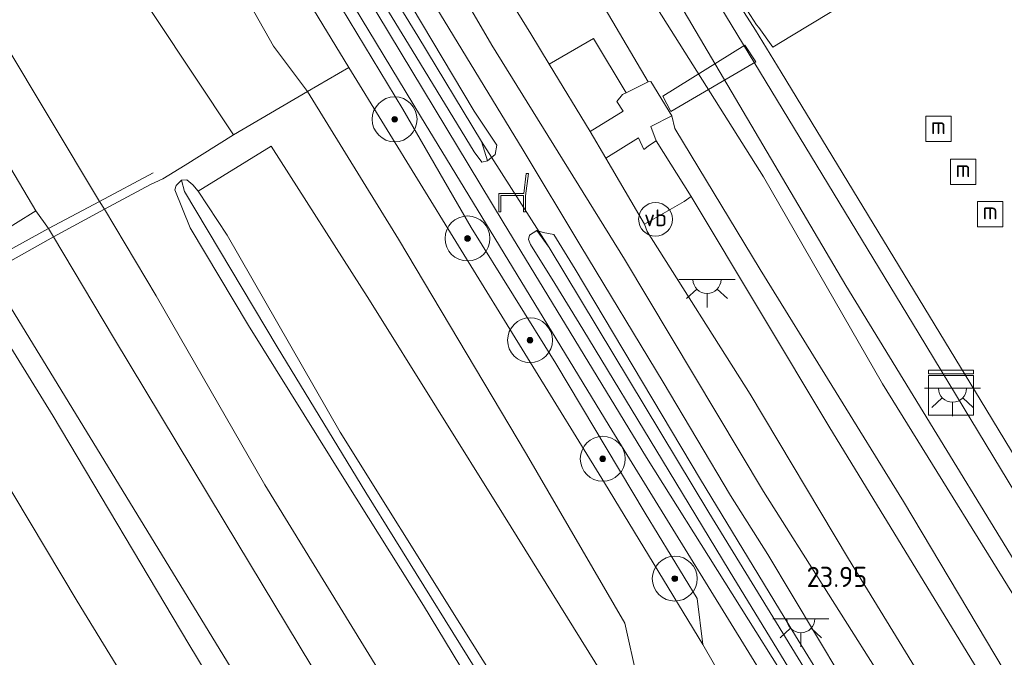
# Model space of a CAD drawing. Header units: metres. Extents: x 185049 to 189876, y 349292 to 352302.
# Tile 254 of 256: x 188859 to 188947, y 351797 to 351854. Entities that reach past the tile are written whole.
import ezdxf
from ezdxf.enums import TextEntityAlignment as Align

# ---------------------------------------------------------------- set-up
doc = ezdxf.new("R2010")
doc.units = ezdxf.units.M
for name, color, linetype, lineweight in [('B-WE-GR-BOOM-S', 90, 'Continuous', 25), ('B-WE-GR-GRAS-GV', 60, 'Continuous', 13), ('B-WE-GR-HAAG-G', 90, 'GR-HAAG1', 13), ('B-WE-GR-PERK-GV', 90, 'Continuous', 13), ('B-WE-GR-STRUIK-GV', 90, 'Continuous', 13), ('B-WE-GW-OPHOGING_KRUIN-G', 90, 'Continuous', 18), ('B-WE-GW-TALUD_KRUIN-G', 90, 'Continuous', 18), ('B-WE-GW-TALUD_TEEN-G', 90, 'Continuous', 18), ('B-WE-IE-MEUBILAIR_WATERWEGMEUBILAIR-S', 150, 'Continuous', 25), ('B-WE-IE-MEUBILAIR_WEGMEUBILAIR-S', 7, 'Continuous', 25), ('B-WE-IE-TERREINAFSCHEIDING_KUNSTMATIG_HEKWERK-G', 20, 'IE-TERREINAFSCHEIDING-KUNSTMATIG', 18), ('B-WE-KL-DATA-S', 90, 'Continuous', 25), ('B-WE-KL-ET_LS_OV_LICHTPUNT-S', 190, 'Continuous', 25), ('B-WE-KW-KUNSTWERK_BRUG-GV', 170, 'Continuous', 18), ('B-WE-KW-KUNSTWERK_DUIKER-G', 170, 'Continuous', 18), ('B-WE-KW-KUNSTWERK_STEIGER-GV', 170, 'Continuous', 18), ('B-WE-OB-BEKLEDING_STEEN-GV', 30, 'Continuous', 18), ('B-WE-OB-BEKLEDING_STORTSTEEN-GV', 30, 'Continuous', 18), ('B-WE-OB-OEVERVOORZIENING-G', 7, 'Continuous', 18), ('B-WE-OG-TERREIN_GROEN-GV', 7, 'Continuous', 18), ('B-WE-OG-TERREIN_RECREATIE-GV', 7, 'Continuous', 18), ('B-WE-OG-WATER_GREPPEL-G', 160, 'Continuous', 18), ('B-WE-OG-WATER_HAVEN-GV', 170, 'Continuous', 18), ('B-WE-OG-WATER_SLOOT-G', 120, 'Continuous', 18), ('B-WE-VH-VERHARDING_ASFALT-GV', 252, 'Continuous', 18), ('B-WE-VH-VERHARDING_HALFVERHARDING-GV', 252, 'Continuous', 18), ('B-WE-VH-VERHARDING_STRAATBAKSTEEN-GV', 252, 'Continuous', 18), ('X-XX-AL-HOOGTELABEL-S', 7, 'Continuous', 25)]:
    doc.layers.add(name, color=color, linetype=linetype, lineweight=lineweight)
doc.styles.add('NLCS-ISO', font='NLCS-ISO.ttf')
doc.styles.add('NLCS-ISO-ANNOTATIVE-T18', font='NLCS-ISO.ttf', dxfattribs={"height": 1.8})
doc.linetypes.add('GR-HAAG1', pattern='A,6,[176,NLCS.SHX,S=0.125,R=0,X=0,Y=0],-2', length=8)
doc.linetypes.add('IE-TERREINAFSCHEIDING-KUNSTMATIG', pattern='A,4,[82,NLCS.SHX,S=0.75,R=90,X=0,Y=0],4,-2', length=10)

# ---------------------------------------------------------------- blocks, each defined once
blk = doc.blocks.new('SAL-HOOGTELABEL-SO')
at = {"color": 0, "linetype": 'ByBlock', "lineweight": -2, "style": 'NLCS-ISO-ANNOTATIVE-T18'}
blk.add_attdef('HOOGTE', text='', height=1.8, dxfattribs=at).set_placement((2.788, 0), align=Align.RIGHT)
blk = doc.blocks.new('SIE-WEG_ZITBANK-SO')
at = {"color": 0, "linetype": 'ByBlock', "lineweight": 18}
blk.add_lwpolyline([(-0.912, -1.631), (-0.912, -0.2), (1.088, -0.2), (1.088, -1.631), (1.288, -1.631), (1.288, -0.212), (1.536, 1.777), (1.335, 1.777), (1.113, 0), (-1.112, 0), (-1.112, -1.631)], close=True, dxfattribs=at)
blk = doc.blocks.new('SGR-BOOM_01-SO')
at = {"linetype": 'ByBlock', "lineweight": 18}
h = blk.add_hatch(color=0, dxfattribs=at)
h.dxf.hatch_style = 1
edge = h.paths.add_edge_path()
edge.add_arc((0, 0), 0.25, 0, 360)
at = {"color": 0, "linetype": 'ByBlock', "lineweight": 18}
for radius in [2, 0.25]:
    blk.add_circle((0, 0), radius, dxfattribs=at)
blk = doc.blocks.new('SIE-WATER_MEERPAAL-SO')
at = {"color": 0, "linetype": 'ByBlock', "lineweight": 18}
blk.add_lwpolyline([(-1.125, -1.125), (1.125, -1.125), (1.125, 1.125), (-1.125, 1.125)], close=True, dxfattribs=at)
at = {"color": 0, "linetype": 'ByBlock', "lineweight": 18, "style": 'NLCS-ISO'}
blk.add_text('m', height=1.5, dxfattribs=at).set_placement((0, 0.283), align=Align.MIDDLE_CENTER)
blk = doc.blocks.new('SKL-ET_OV_LICHTPUNT-SO')
at = {"color": 0, "linetype": 'ByBlock', "lineweight": 18}
for points in [[(-1.25, 0), (-2.5, 0)], [(1.25, 0), (2.5, 0)], [(-0.915, -0.851), (-1.831, -1.703)], [(0.915, -0.851), (1.831, -1.703)], [(0, -1.25), (0, -2.5)]]:
    blk.add_lwpolyline(points, dxfattribs=at)
blk.add_lwpolyline([(0, 0), (1.25, 0, -1), (-1.25, 0)], format="xyb", close=True, dxfattribs=at)
blk = doc.blocks.new('SIE-WEG_PAAL_VERKEERSBORD-SO')
at = {"color": 0, "linetype": 'ByBlock', "lineweight": 18}
blk.add_circle((0, 0), 1.5, dxfattribs=at)
at = {"color": 0, "linetype": 'ByBlock', "lineweight": 18, "style": 'NLCS-ISO'}
blk.add_text('vb', height=1.5, dxfattribs=at).set_placement((0, 0.132), align=Align.MIDDLE_CENTER)
blk = doc.blocks.new('SKL-DATA_KAST-SO')
at = {"color": 0, "linetype": 'ByBlock', "lineweight": 18}
for points in [[(-2, 2), (2, 2), (2, 1.68), (-2, 1.68)], [(-2, 1.52), (2, 1.52), (2, -2), (-2, -2)]]:
    blk.add_lwpolyline(points, close=True, dxfattribs=at)

msp = doc.modelspace()

# ---------------------------------------------------------------- linework, layer by layer
at = {"layer": 'B-WE-GR-GRAS-GV'}
for points in [[(188899.326, 351842.248, 24.154), (188899.984, 351841.305, 24.154), (188900.502, 351841.439, 24.154), (188901.184, 351841.993, 24.154), (188901.345, 351842.842, 24.133), (188899.316, 351845.854, 24.133), (188886.353, 351867.655, 24.133), (188871.169, 351892.887, 24.133), (188855.266, 351918.074, 24.133), (188846.335, 351932.987, 24.133), (188845.603, 351933.642, 24.133), (188844.999, 351932.978, 24.133), (188845.096, 351931.192, 24.133), (188850.536, 351922.551, 24.133), (188867.463, 351894.576, 24.133), (188883.352, 351868.4, 24.154), (188893.799, 351851.293, 24.154)], [(188901.184, 351841.993, 24.154), (188900.502, 351841.439, 24.154), (188899.968, 351843.148, 23.617), (188894.293, 351852.54, 23.617), (188879.064, 351877.361, 23.617), (188861.291, 351906.879, 23.617), (188846.317, 351931.084, 23.617), (188844.999, 351932.978, 24.133), (188845.603, 351933.642, 24.133), (188846.335, 351932.987, 24.133), (188855.266, 351918.074, 24.133), (188871.169, 351892.887, 24.133), (188886.353, 351867.655, 24.133), (188899.316, 351845.854, 24.133), (188901.345, 351842.842, 24.133)], [(188900.502, 351841.439, 24.154), (188899.984, 351841.305, 24.154), (188899.326, 351842.248, 24.154), (188893.799, 351851.293, 24.154), (188883.352, 351868.4, 24.154), (188867.463, 351894.576, 24.133), (188850.536, 351922.551, 24.133), (188845.096, 351931.192, 24.133), (188844.999, 351932.978, 24.133), (188846.317, 351931.084, 23.617), (188861.291, 351906.879, 23.617), (188879.064, 351877.361, 23.617), (188894.293, 351852.54, 23.617), (188899.968, 351843.148, 23.617)], [(188919.179, 351802.478, 24.302), (188919.694, 351798.38, 24.226), (188910.916, 351812.761, 23.968), (188897.689, 351834.261, 23.911), (188888.136, 351849.76, 23.866), (188878.463, 351865.666, 23.878), (188866.075, 351886.194, 23.863), (188851.489, 351910.088, 23.812), (188842.158, 351925.127, 23.941), (188839.49, 351929.783, 24.188), (188843.673, 351925.387, 24.317), (188850.64, 351914.644, 24.398), (188859.594, 351900.344, 24.383), (188868.698, 351885.156, 24.311), (188875.453, 351873.822, 24.38), (188882.211, 351862.949, 24.341), (188886.8, 351856.222, 24.329), (188892.969, 351846.046, 24.308), (188899.05, 351835.495, 24.35), (188906.597, 351823.403, 24.329), (188914.537, 351810.052, 24.284)], [(188861.839, 351834.659, 22.025), (188856.125, 351831.449, 22.426), (188854.813, 351833.592, 22.333), (188860.279, 351836.995, 22.025), (188861.408, 351835.406, 22.025)], [(188936.278, 351783.764, 24.133), (188935.579, 351783.629, 24.139), (188935.053, 351784.038, 24.184), (188932.434, 351787.988, 24.184), (188928.655, 351794.139, 24.193), (188922.013, 351804.945, 24.235), (188916.086, 351814.758, 24.247), (188908.982, 351826.44, 24.253), (188906.49, 351830.507, 24.208), (188904.324, 351833.975, 24.169), (188904.159, 351834.446, 24.169), (188904.247, 351834.816, 24.169), (188904.887, 351835.237, 24.163), (188905.984, 351833.726, 23.635), (188920.217, 351810.131, 23.623), (188933.621, 351788.254, 23.614), (188935.723, 351784.493, 23.614)], [(188935.053, 351784.038, 24.184), (188935.579, 351783.629, 24.139), (188936.278, 351783.764, 24.133), (188936.642, 351784.141, 24.133), (188936.671, 351784.988, 24.148), (188927.923, 351799.135, 24.118), (188919.463, 351813.069, 24.079), (188908.31, 351831.799, 24.079), (188906.395, 351834.865, 24.079), (188905.46, 351835.069, 24.133), (188904.887, 351835.237, 24.163), (188904.247, 351834.816, 24.169), (188904.159, 351834.446, 24.169), (188904.324, 351833.975, 24.169), (188906.49, 351830.507, 24.208), (188908.982, 351826.44, 24.253), (188916.086, 351814.758, 24.247), (188922.013, 351804.945, 24.235), (188928.655, 351794.139, 24.193), (188932.434, 351787.988, 24.184)], [(188936.642, 351784.141, 24.133), (188936.278, 351783.764, 24.133), (188935.723, 351784.493, 23.614), (188933.621, 351788.254, 23.614), (188920.217, 351810.131, 23.623), (188905.984, 351833.726, 23.635), (188904.887, 351835.237, 24.163), (188905.46, 351835.069, 24.133), (188906.395, 351834.865, 24.079), (188908.31, 351831.799, 24.079), (188919.463, 351813.069, 24.079), (188927.923, 351799.135, 24.118), (188936.671, 351784.988, 24.148)], [(188903.394, 351766.842, 22.156), (188897.551, 351763.815, 22.324), (188887.529, 351780.14, 22.384), (188856.125, 351831.449, 22.426), (188861.839, 351834.659, 22.025), (188867.18, 351825.697, 22.181), (188877.052, 351809.345, 22.124), (188885.972, 351794.528, 22.1), (188895.793, 351778.529, 22.142), (188902.238, 351768.304, 22.205)]]:
    msp.add_polyline3d(points, close=True, dxfattribs=at)
for points in [[(188844.87, 351926.934, 24.208), (188863.379, 351896.759, 24.274), (188876.807, 351874.695, 24.274), (188894.536, 351845.421, 24.247), (188911.334, 351817.827, 24.25), (188927.395, 351791.771, 24.247), (188933.435, 351781.936, 24.277), (188931.873, 351780.934, 24.404), (188929.573, 351784.732, 24.345), (188928.807, 351785.998, 24.326), (188927.647, 351785.371, 24.357), (188922.808, 351792.95, 24.343), (188919.694, 351798.38, 24.226), (188919.179, 351802.478, 24.302), (188914.537, 351810.052, 24.284), (188906.597, 351823.403, 24.329), (188899.05, 351835.495, 24.35), (188892.969, 351846.046, 24.308), (188886.8, 351856.222, 24.329), (188882.211, 351862.949, 24.341), (188875.453, 351873.822, 24.38), (188868.698, 351885.156, 24.311), (188859.594, 351900.344, 24.383), (188850.64, 351914.644, 24.398)], [(188895.908, 351855.136, 24.064), (188903.686, 351842.397, 24.088), (188908.802, 351833.846, 24.118), (188916.151, 351821.735, 24.106), (188922.144, 351811.624, 24.106), (188925.466, 351806.37, 24.103), (188931.984, 351795.53, 24.082), (188937.16, 351787.292, 24.073), (188939.27, 351783.256, 24.115), (188939.914, 351780.867, 24.139), (188939.804, 351778.514, 24.139), (188939.452, 351777.018, 24.139), (188939.286, 351776.618, 24.187), (188938.786, 351776.764, 24.205), (188937.114, 351779.017, 24.229), (188935.242, 351781.837, 24.244), (188928.625, 351792.831, 24.25), (188914.673, 351815.025, 24.295), (188901.903, 351835.986, 24.286), (188889.702, 351856.226, 24.25)], [(188913.838, 351795.356, 22.418), (188912.735, 351800.256, 22.418), (188903.971, 351815.328, 22.361), (188892.583, 351834.459, 22.457), (188884.477, 351847.6, 22.51), (188888.136, 351849.76, 23.866), (188897.689, 351834.261, 23.911), (188910.916, 351812.761, 23.968), (188919.694, 351798.38, 24.226), (188922.808, 351792.95, 24.343)], [(188891.773, 351794.514, 22.004), (188880.66, 351812.582, 22.013), (188870.98, 351829.418, 22.037), (188866.396, 351837.119, 22.025), (188870.497, 351839.323, 22.07), (188871.594, 351839.83, 22.078), (188873.573, 351841.06, 21.878), (188877.877, 351843.737, 22.179), (188884.477, 351847.6, 22.51), (188892.583, 351834.459, 22.457), (188903.971, 351815.328, 22.361), (188912.735, 351800.256, 22.418), (188913.838, 351795.356, 22.418)], [(188910.733, 351795.724, 22.061), (188901.924, 351809.909, 22.082), (188889.977, 351829.018, 22.061), (188881.235, 351842.746, 22.091), (188874.742, 351838.736, 22.049), (188874.242, 351839.286, 22.049), (188873.722, 351839.759, 22.049), (188873.232, 351839.712, 22.049), (188872.779, 351839.249, 22.049), (188872.656, 351838.861, 22.049), (188874.024, 351835.461, 22.049), (188879.2, 351826.766, 21.992), (188887.865, 351812.909, 21.878), (188894.789, 351801.845, 21.875), (188899.312, 351794.402, 21.857)], [(188899.312, 351794.402, 21.857), (188894.789, 351801.845, 21.875), (188887.865, 351812.909, 21.878), (188879.2, 351826.766, 21.992), (188874.024, 351835.461, 22.049), (188872.656, 351838.861, 22.049), (188872.779, 351839.249, 22.049), (188873.232, 351839.712, 22.049), (188873.525, 351838.713, 21.389), (188881.776, 351824.877, 21.374), (188889.666, 351811.91, 21.494), (188897.417, 351799.444, 21.491), (188904.095, 351788.694, 21.512)], [(188904.095, 351788.694, 21.512), (188897.417, 351799.444, 21.491), (188889.666, 351811.91, 21.494), (188881.776, 351824.877, 21.374), (188873.525, 351838.713, 21.389), (188873.232, 351839.712, 22.049), (188873.722, 351839.759, 22.049), (188874.242, 351839.286, 22.049), (188874.742, 351838.736, 22.049), (188877.303, 351834.824, 22.028), (188887.374, 351817.271, 22.04), (188898.048, 351800.247, 22.106), (188906.376, 351786.956, 22.136)]]:
    msp.add_polyline3d(points, dxfattribs=at)
at = {"layer": 'B-WE-GR-HAAG-G'}
msp.add_polyline3d([(188856.465, 351832.712, 22.034), (188861.408, 351835.406, 22.025), (188865.943, 351837.805, 22.016), (188870.731, 351840.375, 22.034)], dxfattribs=at)
at = {"layer": 'B-WE-GR-PERK-GV'}
for points in [[(188912.592, 351845.856, 23.923), (188909.639, 351844.06, 24.13), (188905.996, 351850.057, 24.121), (188909.933, 351852.338, 23.903), (188912.854, 351847.487, 23.92), (188912.538, 351847.329, 23.971), (188912.021, 351846.721, 23.923)], [(188913.94, 351843.474, 23.878), (188914.437, 351842.458, 23.839), (188914.924, 351842.834, 23.839), (188915.531, 351843.232, 23.776), (188918.647, 351838.249, 24.034), (188918.03, 351837.818, 23.965), (188914.499, 351835.809, 24.124), (188911.029, 351841.677, 24.136)]]:
    msp.add_polyline3d(points, close=True, dxfattribs=at)
at = {"layer": 'B-WE-GR-STRUIK-GV'}
msp.add_polyline3d([(188962.652, 351770.257, 23.692), (188960.909, 351769.427, 23.884), (188957.635, 351774.739, 23.965), (188956.672, 351776.301, 23.977), (188949.893, 351786.727, 23.968), (188930.991, 351817.651, 23.968), (188918.647, 351838.249, 24.034), (188915.531, 351843.232, 23.776), (188915.053, 351844.499, 23.668), (188916.932, 351845.446, 23.602), (188917.192, 351844.321, 23.602), (188924.786, 351831.753, 23.617), (188937.56, 351811.106, 23.728), (188952.25, 351786.428, 23.743), (188958.477, 351776.658, 23.731)], close=True, dxfattribs=at)
at = {"layer": 'B-WE-GW-OPHOGING_KRUIN-G'}
msp.add_polyline3d([(189009.929, 351709.739, 22.913), (188998.541, 351716.293, 23.006), (188990.25, 351722.762, 23.237), (188980.75, 351731.152, 23.417), (188974.644, 351738.449, 23.615), (188968.181, 351747.581, 23.762), (188958.292, 351759.805, 23.867), (188948.081, 351775.049, 24.122), (188936.67, 351793.697, 24.083), (188925.074, 351811.984, 24.062), (188912.712, 351832.668, 24.089), (188900.873, 351851.734, 24.092), (188887.755, 351874.26, 24.065), (188876.184, 351893.645, 24.068), (188866.909, 351909.184, 24.044), (188857, 351925.223, 24.098), (188849.932, 351936.388, 24.092)], dxfattribs=at)
at = {"layer": 'B-WE-GW-TALUD_KRUIN-G'}
for points in [[(188854.835, 351947.49, 23.579), (188867.573, 351925.958, 23.599), (188879.031, 351907.035, 23.602), (188891.954, 351885.927, 23.602), (188902.556, 351868.772, 23.602), (188910.989, 351854.985, 23.602), (188914.819, 351848.472, 23.602), (188915.042, 351848.491, 23.602), (188916.932, 351845.446, 23.602), (188917.192, 351844.321, 23.602), (188924.786, 351831.753, 23.617), (188937.56, 351811.106, 23.728), (188952.25, 351786.428, 23.743), (188958.477, 351776.658, 23.731), (188962.652, 351770.257, 23.692)], [(188919.694, 351798.38, 24.226), (188919.179, 351802.478, 24.302), (188914.537, 351810.052, 24.284), (188906.597, 351823.403, 24.329), (188899.05, 351835.495, 24.35), (188892.969, 351846.046, 24.308), (188886.8, 351856.222, 24.329), (188882.211, 351862.949, 24.341), (188875.453, 351873.822, 24.38), (188868.698, 351885.156, 24.311), (188859.594, 351900.344, 24.383), (188850.64, 351914.644, 24.398), (188843.673, 351925.387, 24.317), (188839.49, 351929.783, 24.188)]]:
    msp.add_polyline3d(points, dxfattribs=at)
at = {"layer": 'B-WE-GW-TALUD_TEEN-G'}
for points in [[(189002.019, 351725.489, 21.16), (188996.404, 351729.849, 21.151), (188991.148, 351734.827, 21.139), (188985.018, 351742.13, 21.136), (188982.193, 351745.752, 21.133), (188978.089, 351752.21, 21.115), (188973.74, 351759.15, 21.115), (188966.864, 351770.499, 21.145), (188958.467, 351784.578, 21.133), (188949.958, 351798.534, 21.133), (188935.688, 351821.586, 21.124), (188925.078, 351840.021, 21.124), (188910.566, 351863.034, 21.124), (188896.534, 351886.575, 21.076), (188880.674, 351912.936, 21.067), (188865.094, 351937.855, 21.058)], [(188874.779, 351863.43, 22.319), (188881.439, 351851.648, 22.361), (188884.477, 351847.6, 22.51), (188892.583, 351834.459, 22.457), (188903.971, 351815.328, 22.361), (188912.735, 351800.256, 22.418), (188913.838, 351795.356, 22.418), (188913.991, 351791.34, 22.328), (188912.792, 351789.405, 22.325), (188910.273, 351785.935, 22.226), (188909.105, 351783.284, 22.238), (188908.127, 351778.494, 22.226), (188907.583, 351775.381, 22.229), (188907.572, 351772.77, 22.199), (188908.036, 351770.955, 22.166), (188908.675, 351769.7, 22.156), (188910.295, 351767.106, 22.166), (188912.14, 351763.921, 22.187), (188913.158, 351762.906, 22.247), (188914.673, 351762.346, 22.43), (188916.536, 351762.391, 22.469), (188917.804, 351762.949, 22.544), (188920.467, 351763.745, 22.733), (188921.474, 351764.107, 22.94)]]:
    msp.add_polyline3d(points, dxfattribs=at)
at = {"layer": 'B-WE-IE-TERREINAFSCHEIDING_KUNSTMATIG_HEKWERK-G'}
for points in [[(188888.136, 351849.76, 23.866), (188884.477, 351847.6, 22.51), (188877.877, 351843.737, 22.179), (188873.573, 351841.06, 21.878), (188871.594, 351839.83, 22.078), (188870.497, 351839.323, 22.07), (188866.396, 351837.119, 22.025), (188861.839, 351834.659, 22.025), (188856.125, 351831.449, 22.426)], [(188919.694, 351798.38, 24.226), (188910.916, 351812.761, 23.968), (188897.689, 351834.261, 23.911), (188888.136, 351849.76, 23.866)], [(188854.813, 351833.592, 22.333), (188856.125, 351831.449, 22.426), (188887.529, 351780.14, 22.384), (188897.551, 351763.815, 22.324), (188903.394, 351766.842, 22.156)], [(188915.472, 351788.271, 24.466), (188919.097, 351790.478, 24.445), (188922.808, 351792.95, 24.343), (188919.694, 351798.38, 24.226)]]:
    msp.add_polyline3d(points, dxfattribs=at)
at = {"layer": 'B-WE-KW-KUNSTWERK_BRUG-GV'}
msp.add_polyline3d([(188924.391, 351850.265, 21.859), (188916.838, 351845.825, 23.611), (188916.131, 351847.208, 23.611), (188923.422, 351851.742, 21.805)], close=True, dxfattribs=at)
at = {"layer": 'B-WE-KW-KUNSTWERK_DUIKER-G'}
msp.add_polyline3d([(188899.968, 351843.148, 23.617), (188905.984, 351833.726, 23.635)], dxfattribs=at)
at = {"layer": 'B-WE-KW-KUNSTWERK_STEIGER-GV'}
for points in [[(189011.227, 351724.586, 21.838), (189001.614, 351731.74, 21.838), (188992.957, 351740.235, 21.838), (188985.399, 351749.845, 21.838), (188975.401, 351765.907, 21.838), (188958.053, 351794.469, 21.838), (188938.94, 351826.01, 21.838), (188920.199, 351856.925, 21.751), (188898.31, 351892.964, 21.751), (188879.526, 351924.073, 21.751), (188860.804, 351954.77, 21.751)], [(188863.016, 351954.292, 21.751), (188891.235, 351907.76, 21.751), (188906.64, 351882.277, 21.751), (188919.747, 351860.907, 21.751), (188923.372, 351854.651, 21.751), (188924.36, 351853.066, 21.736), (188926.647, 351849.334, 21.709), (188944.891, 351819.352, 21.799), (188954.022, 351804.283, 21.766), (188986.826, 351750.715, 21.784), (188993.951, 351741.679, 21.826), (189002.606, 351732.998, 21.82)], [(188972.357, 351879.599, 21.514), (188927.591, 351852.572, 21.463), (188925.925, 351851.565, 21.673), (188924.658, 351853.295, 21.673), (188924.473, 351853.551, 21.388), (188923.667, 351854.806, 21.388)]]:
    msp.add_polyline3d(points, dxfattribs=at)
at = {"layer": 'B-WE-OB-BEKLEDING_STEEN-GV'}
for points in [[(189004.878, 351718.784, 22.933), (188997.465, 351724.032, 23.104), (188992.861, 351728.002, 23.212), (188989.075, 351731.284, 23.29), (188984.197, 351736.283, 23.389), (188980.782, 351741.017, 23.521), (188976.519, 351747.629, 23.641), (188970.972, 351756.584, 23.692), (188966.745, 351763.53, 23.692), (188962.652, 351770.257, 23.692), (188958.477, 351776.658, 23.731), (188952.25, 351786.428, 23.743), (188937.56, 351811.106, 23.728), (188924.786, 351831.753, 23.617), (188917.192, 351844.321, 23.602), (188916.932, 351845.446, 23.602), (188915.042, 351848.491, 23.602), (188914.819, 351848.472, 23.602), (188910.989, 351854.985, 23.602), (188902.556, 351868.772, 23.602), (188891.954, 351885.927, 23.602), (188879.031, 351907.035, 23.602), (188867.573, 351925.958, 23.599), (188854.835, 351947.49, 23.579)], [(188865.094, 351937.855, 21.058), (188880.674, 351912.936, 21.067), (188896.534, 351886.575, 21.076), (188910.566, 351863.034, 21.124), (188925.078, 351840.021, 21.124), (188935.688, 351821.586, 21.124), (188949.958, 351798.534, 21.133), (188958.467, 351784.578, 21.133), (188966.864, 351770.499, 21.145), (188973.74, 351759.15, 21.115), (188978.089, 351752.21, 21.115), (188982.193, 351745.752, 21.133), (188985.018, 351742.13, 21.136), (188991.148, 351734.827, 21.139), (188996.404, 351729.849, 21.151), (189002.019, 351725.489, 21.16)]]:
    msp.add_polyline3d(points, dxfattribs=at)
at = {"layer": 'B-WE-OB-BEKLEDING_STORTSTEEN-GV'}
for points in [[(188863.508, 351945.353, 20.872), (188881.577, 351914.598, 20.872), (188898.723, 351886.676, 20.872), (188916.96, 351856.582, 20.872), (188932.419, 351830.333, 20.872), (188954.296, 351794.6, 20.872), (188972.637, 351764.019, 20.872), (188992.499, 351736.013, 20.872), (189000.087, 351729.034, 20.872), (189007.627, 351723.793, 20.872)], [(189002.019, 351725.489, 21.16), (188996.404, 351729.849, 21.151), (188991.148, 351734.827, 21.139), (188985.018, 351742.13, 21.136), (188982.193, 351745.752, 21.133), (188978.089, 351752.21, 21.115), (188973.74, 351759.15, 21.115), (188966.864, 351770.499, 21.145), (188958.467, 351784.578, 21.133), (188949.958, 351798.534, 21.133), (188935.688, 351821.586, 21.124), (188925.078, 351840.021, 21.124), (188910.566, 351863.034, 21.124), (188896.534, 351886.575, 21.076), (188880.674, 351912.936, 21.067), (188865.094, 351937.855, 21.058)]]:
    msp.add_polyline3d(points, dxfattribs=at)
at = {"layer": 'B-WE-OB-OEVERVOORZIENING-G'}
msp.add_polyline3d([(189007.627, 351723.793, 20.872), (189000.087, 351729.034, 20.872), (188992.499, 351736.013, 20.872), (188972.637, 351764.019, 20.872), (188954.296, 351794.6, 20.872), (188932.419, 351830.333, 20.872), (188916.96, 351856.582, 20.872), (188898.723, 351886.676, 20.872), (188881.577, 351914.598, 20.872), (188863.508, 351945.353, 20.872)], dxfattribs=at)
at = {"layer": 'B-WE-OG-TERREIN_GROEN-GV'}
for points in [[(188843.245, 351915.382, 22.373), (188849.417, 351905.857, 22.373), (188859.421, 351888.807, 22.367), (188867.15, 351876.131, 22.367), (188874.779, 351863.43, 22.319), (188881.439, 351851.648, 22.361), (188884.477, 351847.6, 22.51), (188877.877, 351843.737, 22.179), (188867.407, 351859.534, 22.015), (188863.138, 351857.279, 21.923), (188848.671, 351881.436, 21.87), (188831.651, 351910.156, 21.929), (188822.645, 351908.451, 22.075), (188822.311, 351908.995, 22.073), (188835.639, 351925.123, 22.445), (188839.949, 351919.385, 22.367)], [(188908.054, 351787.742, 21.878), (188906.376, 351786.956, 22.136), (188898.048, 351800.247, 22.106), (188887.374, 351817.271, 22.04), (188877.303, 351834.824, 22.028), (188874.742, 351838.736, 22.049), (188881.235, 351842.746, 22.091), (188889.977, 351829.018, 22.061), (188901.924, 351809.909, 22.082), (188910.733, 351795.724, 22.061), (188911.524, 351792.135, 22.01), (188910.427, 351789.811, 21.878)], [(188887.529, 351780.14, 22.384), (188897.551, 351763.815, 22.324), (188903.394, 351766.842, 22.156), (188903.295, 351765.652, 22.157), (188902.721, 351764.372, 22.157), (188901.969, 351763.468, 22.157), (188899.181, 351761.818, 22.157), (188895.07, 351759.53, 22.157), (188893.084, 351758.615, 22.157), (188892.094, 351758.585, 22.157), (188891.214, 351758.871, 22.157), (188889.607, 351760.135, 22.181), (188895.127, 351762.705, 22.259), (188892.366, 351768.125, 22.253), (188885.04, 351779.998, 22.232), (188873.911, 351798.396, 22.292), (188861.807, 351818.696, 22.313), (188854.337, 351830.768, 22.328), (188854.813, 351833.592, 22.333), (188856.125, 351831.449, 22.426)]]:
    msp.add_polyline3d(points, close=True, dxfattribs=at)
at = {"layer": 'B-WE-OG-TERREIN_RECREATIE-GV'}
for points in [[(188848.671, 351881.436, 21.87), (188863.138, 351857.279, 21.923), (188867.407, 351859.534, 22.015), (188877.877, 351843.737, 22.179), (188873.573, 351841.06, 21.878), (188871.594, 351839.83, 22.078), (188870.497, 351839.323, 22.07), (188866.396, 351837.119, 22.025), (188865.943, 351837.805, 22.016), (188857.235, 351852.319, 22.007), (188848.77, 351866.197, 21.944), (188840.248, 351879.802, 22.016), (188831, 351894.834, 22.124), (188822.645, 351908.451, 22.075), (188831.651, 351910.156, 21.929)], [(188895.127, 351762.705, 22.259), (188889.607, 351760.135, 22.181), (188888.89, 351760.9, 22.157), (188882.444, 351771.888, 22.157), (188872.997, 351787.433, 22.166), (188863.952, 351802.236, 22.151), (188853.997, 351818.808, 22.184), (188847.516, 351829.025, 22.07), (188854.813, 351833.592, 22.333), (188854.337, 351830.768, 22.328), (188861.807, 351818.696, 22.313), (188873.911, 351798.396, 22.292), (188885.04, 351779.998, 22.232), (188892.366, 351768.125, 22.253)]]:
    msp.add_polyline3d(points, close=True, dxfattribs=at)
at = {"layer": 'B-WE-OG-WATER_GREPPEL-G'}
for points in [[(188846.317, 351931.084, 23.617), (188861.291, 351906.879, 23.617), (188879.064, 351877.361, 23.617), (188894.293, 351852.54, 23.617), (188899.968, 351843.148, 23.617)], [(188873.525, 351838.713, 21.389), (188881.776, 351824.877, 21.374), (188889.666, 351811.91, 21.494), (188897.417, 351799.444, 21.491), (188904.095, 351788.694, 21.512), (188907.884, 351782.471, 21.62), (188907.101, 351779.422, 21.674), (188906.151, 351776.29, 21.77), (188905.838, 351774.644, 21.782), (188905.892, 351773.672, 21.77), (188906.242, 351773.025, 21.77), (188906.789, 351772.127, 21.77)], [(188905.984, 351833.726, 23.635), (188920.217, 351810.131, 23.623), (188933.621, 351788.254, 23.614), (188935.723, 351784.493, 23.614)]]:
    msp.add_polyline3d(points, dxfattribs=at)
at = {"layer": 'B-WE-OG-WATER_HAVEN-GV'}
msp.add_polyline3d([(189007.627, 351723.793, 20.872), (189000.087, 351729.034, 20.872), (188992.499, 351736.013, 20.872), (188972.637, 351764.019, 20.872), (188954.296, 351794.6, 20.872), (188932.419, 351830.333, 20.872), (188916.96, 351856.582, 20.872), (188898.723, 351886.676, 20.872), (188881.577, 351914.598, 20.872), (188863.508, 351945.353, 20.872)], dxfattribs=at)
at = {"layer": 'B-WE-OG-WATER_SLOOT-G'}
for points in [[(188845.603, 351933.642, 24.133), (188844.999, 351932.978, 24.133), (188845.096, 351931.192, 24.133), (188850.536, 351922.551, 24.133), (188867.463, 351894.576, 24.133), (188883.352, 351868.4, 24.154), (188893.799, 351851.293, 24.154), (188899.326, 351842.248, 24.154), (188899.984, 351841.305, 24.154), (188900.502, 351841.439, 24.154), (188901.184, 351841.993, 24.154), (188901.345, 351842.842, 24.133), (188899.316, 351845.854, 24.133), (188886.353, 351867.655, 24.133), (188871.169, 351892.887, 24.133), (188855.266, 351918.074, 24.133), (188846.335, 351932.987, 24.133)], [(188904.887, 351835.237, 24.163), (188904.247, 351834.816, 24.169), (188904.159, 351834.446, 24.169), (188904.324, 351833.975, 24.169), (188906.49, 351830.507, 24.208), (188908.982, 351826.44, 24.253), (188916.086, 351814.758, 24.247), (188922.013, 351804.945, 24.235), (188928.655, 351794.139, 24.193), (188932.434, 351787.988, 24.184), (188935.053, 351784.038, 24.184), (188935.579, 351783.629, 24.139), (188936.278, 351783.764, 24.133), (188936.642, 351784.141, 24.133), (188936.671, 351784.988, 24.148), (188927.923, 351799.135, 24.118), (188919.463, 351813.069, 24.079), (188908.31, 351831.799, 24.079), (188906.395, 351834.865, 24.079), (188905.46, 351835.069, 24.133)]]:
    msp.add_polyline3d(points, close=True, dxfattribs=at)
for points in [[(188874.742, 351838.736, 22.049), (188874.242, 351839.286, 22.049), (188873.722, 351839.759, 22.049), (188873.232, 351839.712, 22.049), (188872.779, 351839.249, 22.049), (188872.656, 351838.861, 22.049), (188874.024, 351835.461, 22.049), (188879.2, 351826.766, 21.992), (188887.865, 351812.909, 21.878), (188894.789, 351801.845, 21.875), (188899.312, 351794.402, 21.857)], [(188906.376, 351786.956, 22.136), (188898.048, 351800.247, 22.106), (188887.374, 351817.271, 22.04), (188877.303, 351834.824, 22.028), (188874.742, 351838.736, 22.049)]]:
    msp.add_polyline3d(points, dxfattribs=at)
at = {"layer": 'B-WE-VH-VERHARDING_ASFALT-GV'}
for points in [[(188846.309, 351927.808, 24.208), (188857.998, 351908.758, 24.283), (188872.843, 351883.974, 24.295), (188889.702, 351856.226, 24.25), (188901.903, 351835.986, 24.286), (188914.673, 351815.025, 24.295), (188928.625, 351792.831, 24.25), (188935.242, 351781.837, 24.244), (188937.114, 351779.017, 24.229), (188938.786, 351776.764, 24.205), (188939.286, 351776.618, 24.187), (188938.204, 351774.607, 24.181), (188938.118, 351774.677, 24.202), (188937.166, 351775.982, 24.202), (188935.713, 351777.893, 24.274), (188934.35, 351780.439, 24.31), (188933.435, 351781.936, 24.277), (188927.395, 351791.771, 24.247), (188911.334, 351817.827, 24.25), (188894.536, 351845.421, 24.247), (188876.807, 351874.695, 24.274), (188863.379, 351896.759, 24.274), (188844.87, 351926.934, 24.208), (188843.053, 351930.168, 24.029)], [(188858.211, 351928.586, 24.124), (188861.447, 351923.191, 24.067), (188870.973, 351907.458, 24.067), (188884.895, 351884.523, 24.076), (188893.507, 351870.47, 24.112), (188901.897, 351856.756, 24.118), (188904.349, 351852.75, 24.12), (188905.996, 351850.057, 24.121), (188909.639, 351844.06, 24.13), (188911.029, 351841.677, 24.136), (188914.499, 351835.809, 24.124), (188914.726, 351835.135, 24.124), (188923.889, 351820.653, 24.154), (188932.647, 351806.003, 24.124), (188943.372, 351788.509, 24.181), (188947.247, 351782.114, 24.148), (188951.078, 351777.361, 24.079), (188953.651, 351773.877, 24.058), (188954.592, 351772.38, 24.091), (188957.768, 351767.327, 23.998), (188960.502, 351762.878, 23.948), (188961.893, 351760.589, 23.92), (188968.369, 351749.886, 23.782)], [(188931.984, 351795.53, 24.082), (188925.466, 351806.37, 24.103), (188922.144, 351811.624, 24.106), (188916.151, 351821.735, 24.106), (188908.802, 351833.846, 24.118), (188903.686, 351842.397, 24.088), (188895.908, 351855.136, 24.064)], [(188879.559, 351755.957, 21.839), (188872.074, 351768.079, 21.866), (188863.18, 351782.744, 21.881), (188859.324, 351789.012, 21.824), (188856.368, 351794.522, 21.908), (188847.697, 351808.744, 21.821), (188839.573, 351821.641, 21.839), (188835.742, 351827.733, 21.722), (188840.593, 351831.335, 21.863), (188844.204, 351834.173, 21.992), (188847.516, 351829.025, 22.07), (188853.997, 351818.808, 22.184), (188863.952, 351802.236, 22.151), (188872.997, 351787.433, 22.166), (188882.444, 351771.888, 22.157), (188888.89, 351760.9, 22.157), (188889.607, 351760.135, 22.181)]]:
    msp.add_polyline3d(points, dxfattribs=at)
at = {"layer": 'B-WE-VH-VERHARDING_HALFVERHARDING-GV'}
for points in [[(188857.235, 351852.319, 22.007), (188865.943, 351837.805, 22.016), (188861.408, 351835.406, 22.025), (188860.279, 351836.995, 22.025), (188857.28, 351842.063, 22.208), (188857.168, 351842.148, 22.166), (188856.689, 351842.729, 22.184), (188853.796, 351841.432, 22.235), (188850.98, 351839.89, 22.214), (188850.071, 351841.548, 22.145), (188855.191, 351844.849, 22.145), (188847.868, 351856.866, 22.145), (188841.738, 351867.323, 22.142), (188836.262, 351876.666, 22.151), (188823.405, 351897.827, 22.199), (188818.944, 351904.92, 22.145), (188822.311, 351908.995, 22.073), (188822.645, 351908.451, 22.075), (188831, 351894.834, 22.124), (188840.248, 351879.802, 22.016), (188848.77, 351866.197, 21.944)], [(188956.672, 351776.301, 23.977), (188953.651, 351773.877, 24.058), (188951.078, 351777.361, 24.079), (188947.247, 351782.114, 24.148), (188943.372, 351788.509, 24.181), (188932.647, 351806.003, 24.124), (188923.889, 351820.653, 24.154), (188914.726, 351835.135, 24.124), (188914.499, 351835.809, 24.124), (188918.03, 351837.818, 23.965), (188918.647, 351838.249, 24.034), (188930.991, 351817.651, 23.968), (188949.893, 351786.727, 23.968)], [(188866.396, 351837.119, 22.025), (188861.839, 351834.659, 22.025), (188861.408, 351835.406, 22.025), (188865.943, 351837.805, 22.016)], [(188907.595, 351769.04, 22.159), (188903.394, 351766.842, 22.156), (188902.238, 351768.304, 22.205), (188895.793, 351778.529, 22.142), (188885.972, 351794.528, 22.1), (188877.052, 351809.345, 22.124), (188867.18, 351825.697, 22.181), (188861.839, 351834.659, 22.025), (188866.396, 351837.119, 22.025), (188870.98, 351829.418, 22.037), (188880.66, 351812.582, 22.013), (188891.773, 351794.514, 22.004), (188901.703, 351778.169, 22.004), (188906.147, 351770.584, 22.061)]]:
    msp.add_polyline3d(points, close=True, dxfattribs=at)
at = {"layer": 'B-WE-VH-VERHARDING_STRAATBAKSTEEN-GV'}
for points in [[(188915.053, 351844.499, 23.668), (188915.531, 351843.232, 23.776), (188914.924, 351842.834, 23.839), (188914.437, 351842.458, 23.839), (188913.94, 351843.474, 23.878), (188911.029, 351841.677, 24.136), (188909.639, 351844.06, 24.13), (188912.592, 351845.856, 23.923), (188912.021, 351846.721, 23.923), (188912.538, 351847.329, 23.971), (188912.854, 351847.487, 23.92), (188914.819, 351848.472, 23.602), (188915.042, 351848.491, 23.602), (188916.932, 351845.446, 23.602)], [(188860.279, 351836.995, 22.025), (188854.813, 351833.592, 22.333), (188851.704, 351838.793, 22.357), (188857.28, 351842.063, 22.208)]]:
    msp.add_polyline3d(points, close=True, dxfattribs=at)

# ---------------------------------------------------------------- block references
at = {"layer": 'B-WE-GR-BOOM-S'}
for p in [(188892.229, 351845.132, 24.02), (188898.723, 351834.525, 24.061), (188904.287, 351825.461, 24.087), (188910.763, 351814.907, 24.094), (188917.179, 351804.233, 24.074)]:
    msp.add_blockref('SGR-BOOM_01-SO', p, dxfattribs=at)
at = {"layer": 'B-WE-IE-MEUBILAIR_WATERWEGMEUBILAIR-S'}
for p in [(188940.663, 351844.285, 23.359), (188942.86, 351840.456, 23.359), (188945.274, 351836.692, 23.359)]:
    msp.add_blockref('SIE-WATER_MEERPAAL-SO', p, dxfattribs=at)
at = {"layer": 'B-WE-IE-MEUBILAIR_WEGMEUBILAIR-S'}
for name, p in [('SIE-WEG_ZITBANK-SO', (188902.611, 351838.538, 24.262)), ('SIE-WEG_PAAL_VERKEERSBORD-SO', (188915.465, 351836.228, 24.082))]:
    msp.add_blockref(name, p, dxfattribs=at)
at = {"layer": 'B-WE-KL-DATA-S'}
msp.add_blockref('SKL-DATA_KAST-SO', (188941.779, 351820.793, 23.047), dxfattribs=at)
at = {"layer": 'B-WE-KL-ET_LS_OV_LICHTPUNT-S'}
for p in [(188920.053, 351830.868, 24.109), (188941.923, 351821.19, 21.853), (188928.414, 351800.665, 23.885)]:
    msp.add_blockref('SKL-ET_OV_LICHTPUNT-SO', p, dxfattribs=at)
at = {"layer": 'X-XX-AL-HOOGTELABEL-S'}
msp.add_blockref('SAL-HOOGTELABEL-SO', (188931.536, 351803.488, 23.948), dxfattribs=at).add_auto_attribs({'HOOGTE': '23.95'})

doc.saveas('drawing.dxf')
